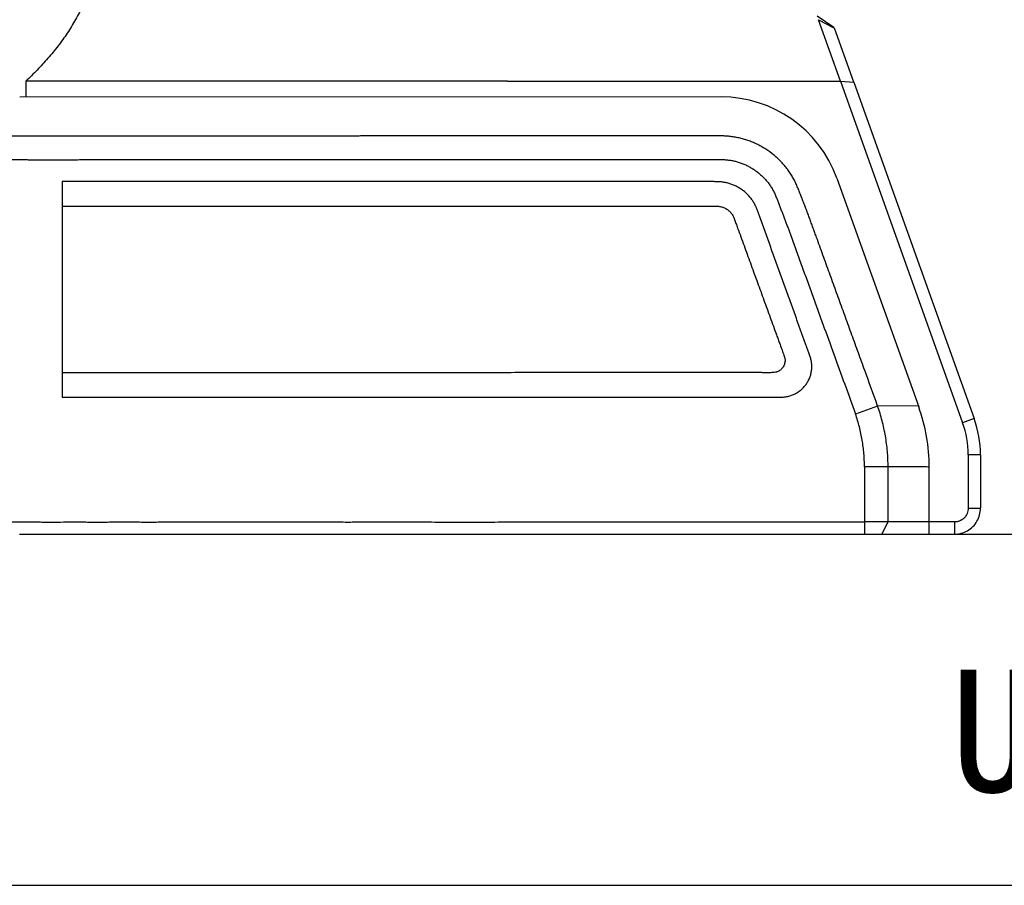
# Model space of a CAD drawing. Header units: millimetres. Extents: x -185 to 204, y 201 to 484.
# Tile 15 of 29: x 51 to 131, y 201 to 272. Entities that reach past the tile are written whole.
import ezdxf
from ezdxf.enums import TextEntityAlignment as Align

# ---------------------------------------------------------------- set-up
doc = ezdxf.new("R2010")
doc.units = ezdxf.units.MM
doc.header["$LTSCALE"] = 16.335
doc.layers.get('0').update_dxf_attribs({"linetype": 'CONTINUOUS'})
doc.layers.add('20_ALL_FEATURES', color=7, linetype='CONTINUOUS')
doc.layers.add('51__DRAFT_DIMS', color=7, linetype='CONTINUOUS')
doc.styles.get("Standard").update_dxf_attribs({"font": 'simfang.ttf'})
doc.dimstyles.new('DIMSTYLE_2', dxfattribs={"dimtxt": 3, "dimasz": 3, "dimexe": 2.5, "dimexo": 0.5, "dimgap": 0.75, "dimtad": 1, "dimdsep": 46, "dimtxsty": 'STANDARD', "dimblk": '_FILLED', "dimblk1": '_FILLED', "dimblk2": '_FILLED', "dimcen": 0.09, "dimclrt": 3, "dimazin": 2, "dimtp": 0.5, "dimtm": 0.5, "dimtfac": 1, "dimtofl": 0, "dimtmove": 0, "dimatfit": 3, "dimldrblk": '_FILLED', "dimfxl": 1, "dimtolj": 1, "dimarcsym": 0})

# ---------------------------------------------------------------- blocks, each defined once
blk = doc.blocks.new('_FILLED')
at = {"color": 0, "linetype": 'ByBlock'}
blk.add_solid([(0, 0), (-1, 0.167), (-1, -0.167)], dxfattribs=at)
blk = doc.blocks.new('*D3')
at = {"layer": '51__DRAFT_DIMS', "color": 4}
for p, q in [((121.102, 457.28), (165.12, 457.281)), ((162.62, 457.281), (162.622, 343.728)), ((162.625, 230.176), (162.622, 343.728)), ((120.558, 230.175), (165.125, 230.176))]:
    blk.add_line(p, q, dxfattribs=at)
at = {"layer": '51__DRAFT_DIMS', "color": 4, "xscale": 3, "yscale": 3, "zscale": 3}
for p, rotation in [((162.62, 457.281), 90.00123686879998), ((162.625, 230.176), 270.0012368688)]:
    blk.add_blockref('_FILLED', p, dxfattribs=dict(at, rotation=rotation))
at = {"layer": '51__DRAFT_DIMS', "color": 3}
blk.add_text('227.11', height=3, rotation=90, dxfattribs=at).set_placement((161.872, 343.728), align=Align.CENTER)

msp = doc.modelspace()

# ---------------------------------------------------------------- linework, layer by layer
msp.add_line((-185.044, 201.491), (204.008, 201.491))
at = {"layer": '20_ALL_FEATURES', "color": 7}
for p, q in [((117.553, 271.558), (116.199, 272.491)), ((116.303, 272.209), (117.609, 271.528)), ((118.103, 267.183), (116.303, 272.209)), ((119.19, 267.111), (117.609, 271.528)), ((118.103, 267.183), (119.19, 267.111)), ((118.103, 267.183), (128.082, 239.286)), ((119.19, 267.111), (129.024, 239.622)), ((108.345, 265.903), (51.046, 265.891)), ((117.804, 259.27), (124.491, 240.578)), ((54.514, 256.98), (54.515, 243.369)), ((128.537, 236.667), (128.537, 232.296)), ((129.536, 236.667), (129.536, 232.296)), ((125.345, 230.175), (125.346, 235.663)), ((125.346, 231.175), (121.987, 231.175)), ((127.415, 231.175), (125.346, 231.175)), ((51.019, 230.173), (127.415, 230.175))]:
    msp.add_line(p, q, dxfattribs=at)
at = {"layer": '20_ALL_FEATURES', "color": 4}
for p, q in [((51.544, 267.182), (51.544, 265.894)), ((51.538, 260.774), (51.542, 260.774)), ((54.514, 258.98), (54.514, 256.98)), ((54.515, 243.369), (54.515, 241.369)), ((121.138, 240.648), (119.33, 239.994)), ((124.464, 240.653), (121.138, 240.648)), ((129.024, 239.622), (128.082, 239.286)), ((129.536, 236.667), (128.537, 236.667)), ((121.987, 235.668), (120.057, 235.668)), ((120.057, 235.668), (120.057, 231.175)), ((121.987, 231.175), (121.987, 235.668)), ((128.537, 232.296), (129.536, 232.296)), ((120.057, 231.175), (120.058, 230.175)), ((121.48, 230.175), (121.987, 231.175)), ((127.415, 231.175), (127.415, 230.175))]:
    msp.add_line(p, q, dxfattribs=at)
at = {"layer": '20_ALL_FEATURES', "color": 7}
for centre, radius, start, end in [((108.347, 255.845), 10.059, 19.91027, 90.01226), ((110.719, 235.651), 14.627, 0.04658, 19.68324), ((120.756, 236.666), 7.78, 0.00617, 19.67798), ((120.759, 236.666), 8.777, 0.00202, 19.68238)]:
    msp.add_arc(centre, radius, start, end, dxfattribs=at)
for points, knots in [([(57.968, 286.143), (58.009, 285.276), (58.056, 283.975), (58.051, 282.24), (58.001, 280.939), (57.911, 279.858), (57.806, 278.997), (57.676, 278.139), (57.467, 277.074), (57.138, 275.814), (56.794, 274.785), (56.474, 273.978), (56.212, 273.382), (55.928, 272.797), (55.619, 272.224), (55.289, 271.663), (54.82, 270.933), (54.187, 270.052), (53.361, 269.045), (52.48, 268.086), (51.861, 267.478), (51.545, 267.181)], [0, 0, 0, 0, 0.125001, 0.187504, 0.250005, 0.312506, 0.343758, 0.37501, 0.437508, 0.500004, 0.562498, 0.59375, 0.625001, 0.656253, 0.687505, 0.718757, 0.750008, 0.812503, 0.875001, 0.9375, 1, 1, 1, 1]), ([(90.897, 267.182), (90.373, 267.183), (89.323, 267.183), (87.748, 267.183), (86.174, 267.183), (84.599, 267.182), (83.025, 267.182), (81.713, 267.181), (80.663, 267.182), (79.876, 267.183), (79.089, 267.182), (78.302, 267.181), (77.515, 267.182), (76.729, 267.182), (75.944, 267.182), (75.16, 267.182), (74.378, 267.182), (73.597, 267.182), (72.818, 267.182), (72.041, 267.182), (71.265, 267.182), (70.235, 267.183), (68.951, 267.182), (67.413, 267.182), (65.881, 267.182), (64.608, 267.182), (63.592, 267.182), (62.833, 267.182), (62.075, 267.182), (61.318, 267.182), (60.564, 267.182), (59.936, 267.182), (59.434, 267.182), (59.059, 267.182), (58.684, 267.181), (58.309, 267.182), (57.936, 267.184), (57.566, 267.184), (57.198, 267.182), (56.836, 267.181), (56.478, 267.181), (56.128, 267.182), (55.786, 267.182), (55.455, 267.182), (55.136, 267.182), (54.831, 267.181), (54.542, 267.181), (54.271, 267.181), (54.018, 267.182), (53.785, 267.181), (53.569, 267.181), (53.372, 267.181), (53.192, 267.182), (53.027, 267.182), (52.878, 267.181), (52.741, 267.181), (52.617, 267.182), (52.504, 267.181), (52.401, 267.181), (52.281, 267.181), (52.172, 267.182), (52.072, 267.182), (52.008, 267.181), (51.948, 267.181), (51.879, 267.181), (51.803, 267.182), (51.723, 267.182), (51.659, 267.18), (51.611, 267.18), (51.578, 267.182), (51.559, 267.183), (51.549, 267.182), (51.546, 267.182), (51.545, 267.181)], [0, 0, 0, 0, 0.04001, 0.080019, 0.120029, 0.160038, 0.200048, 0.240058, 0.260062, 0.280067, 0.300071, 0.320071, 0.340063, 0.360036, 0.379985, 0.399908, 0.4198, 0.439647, 0.459444, 0.479189, 0.498887, 0.518541, 0.557729, 0.596797, 0.635739, 0.674533, 0.693872, 0.713172, 0.73243, 0.751648, 0.770822, 0.789959, 0.799517, 0.809059, 0.818584, 0.828101, 0.837595, 0.847023, 0.85636, 0.865591, 0.874687, 0.883601, 0.892297, 0.900737, 0.908867, 0.916627, 0.923972, 0.930871, 0.937298, 0.943234, 0.94869, 0.953696, 0.958275, 0.962444, 0.966236, 0.969694, 0.972846, 0.975713, 0.978318, 0.980696, 0.984843, 0.986643, 0.988279, 0.989772, 0.991146, 0.993573, 0.995592, 0.997228, 0.998446, 0.999259, 0.99975, 0.9999, 1, 1, 1, 1]), ([(90.897, 267.182), (92.031, 267.178), (94.298, 267.175), (97.699, 267.18), (101.099, 267.184), (104.5, 267.185), (107.901, 267.183), (111.301, 267.181), (114.702, 267.182), (116.969, 267.182), (118.103, 267.183)], [0, 0, 0, 0, 0.125, 0.25, 0.375, 0.5, 0.625, 0.75, 0.875, 1, 1, 1, 1]), ([(108.058, 258.97), (108.023, 258.971), (107.952, 258.973), (107.846, 258.975), (107.74, 258.978), (107.634, 258.981), (107.529, 258.984), (107.387, 258.987), (107.21, 258.99), (106.998, 258.992), (106.786, 258.991), (106.574, 258.989), (106.362, 258.986), (106.15, 258.983), (105.938, 258.982), (105.726, 258.982), (105.443, 258.983), (105.09, 258.984), (104.666, 258.985), (104.242, 258.985), (103.676, 258.984), (102.97, 258.984), (102.121, 258.984), (101.273, 258.984), (100.425, 258.984), (99.294, 258.984), (97.88, 258.984), (96.184, 258.983), (94.488, 258.983), (92.791, 258.983), (90.529, 258.983), (87.702, 258.983), (84.309, 258.982), (80.917, 258.982), (77.528, 258.982), (74.152, 258.982), (70.798, 258.981), (66.381, 258.981), (60.956, 258.981), (56.639, 258.98), (54.514, 258.98)], [0, 0, 0, 0, 0.00198, 0.00396, 0.00594, 0.00792, 0.009901, 0.011881, 0.015841, 0.019801, 0.023761, 0.027722, 0.031682, 0.035642, 0.039602, 0.043563, 0.047523, 0.055443, 0.063364, 0.071284, 0.079205, 0.095045, 0.110886, 0.126727, 0.142568, 0.158409, 0.190091, 0.221773, 0.253455, 0.285136, 0.316818, 0.380182, 0.443545, 0.506909, 0.57026, 0.633413, 0.696058, 0.758137, 0.880926, 1, 1, 1, 1]), ([(54.515, 241.369), (56.094, 241.369), (59.302, 241.369), (64.158, 241.37), (69.104, 241.37), (74.108, 241.371), (78.31, 241.371), (81.689, 241.371), (84.227, 241.372), (86.765, 241.372), (89.302, 241.372), (91.84, 241.372), (94.378, 241.373), (96.915, 241.373), (99.453, 241.373), (101.568, 241.373), (103.259, 241.373), (104.528, 241.373), (105.797, 241.374), (107.066, 241.374), (108.123, 241.374), (108.969, 241.374), (109.604, 241.374), (110.132, 241.373), (110.555, 241.373), (110.872, 241.374), (111.19, 241.376), (111.454, 241.378), (111.665, 241.378), (111.824, 241.378), (111.983, 241.376), (112.141, 241.372), (112.3, 241.366), (112.458, 241.361), (112.617, 241.359), (112.775, 241.359), (112.934, 241.362), (113.093, 241.367), (113.251, 241.374), (113.409, 241.382), (113.567, 241.395), (113.725, 241.416), (113.88, 241.449), (114.032, 241.494), (114.181, 241.549), (114.326, 241.613), (114.468, 241.685), (114.65, 241.793), (114.864, 241.949), (115.094, 242.168), (115.295, 242.414), (115.464, 242.684), (115.597, 242.972), (115.676, 243.225), (115.72, 243.432), (115.743, 243.589), (115.756, 243.747), (115.76, 243.906), (115.754, 244.064), (115.73, 244.275), (115.682, 244.481), (115.622, 244.684), (115.574, 244.835), (115.524, 244.986), (115.47, 245.135), (115.413, 245.283), (115.365, 245.406), (115.327, 245.504), (115.29, 245.603), (115.226, 245.777), (115.138, 246.027), (115.032, 246.326), (114.925, 246.624), (114.817, 246.922), (114.709, 247.221), (114.566, 247.618), (114.387, 248.116), (114.171, 248.713), (113.956, 249.31), (113.669, 250.105), (113.383, 250.901), (113.096, 251.697), (112.881, 252.294), (112.666, 252.891), (112.451, 253.487), (112.235, 254.084), (112.02, 254.681), (111.805, 255.278), (111.644, 255.725), (111.537, 256.024), (111.483, 256.173), (111.429, 256.323), (111.375, 256.472), (111.321, 256.621), (111.275, 256.745), (111.236, 256.843), (111.194, 256.94), (111.136, 257.059), (111.061, 257.198), (110.979, 257.335), (110.892, 257.467), (110.767, 257.638), (110.597, 257.841), (110.372, 258.064), (110.127, 258.267), (109.866, 258.447), (109.589, 258.602), (109.299, 258.731), (108.998, 258.834), (108.741, 258.896), (108.533, 258.933), (108.375, 258.952), (108.217, 258.964), (108.111, 258.968), (108.058, 258.97)], [0, 0, 0, 0, 0.058868, 0.119596, 0.181065, 0.243266, 0.306189, 0.337727, 0.369265, 0.400803, 0.432342, 0.46388, 0.495418, 0.526956, 0.558495, 0.590033, 0.605802, 0.621571, 0.63734, 0.65311, 0.668879, 0.676763, 0.684648, 0.692532, 0.696475, 0.700417, 0.704359, 0.708302, 0.710273, 0.712244, 0.714215, 0.716186, 0.718157, 0.720128, 0.722099, 0.724071, 0.726042, 0.728013, 0.729984, 0.731955, 0.733926, 0.735897, 0.737868, 0.739839, 0.74181, 0.743781, 0.745752, 0.747722, 0.751662, 0.755602, 0.759542, 0.763482, 0.767422, 0.771361, 0.773332, 0.775303, 0.777274, 0.779245, 0.781216, 0.783187, 0.787127, 0.789098, 0.791069, 0.79304, 0.795011, 0.796983, 0.798954, 0.799939, 0.800925, 0.802896, 0.806838, 0.810781, 0.814723, 0.818665, 0.822607, 0.82655, 0.834434, 0.842319, 0.850203, 0.858088, 0.873857, 0.881742, 0.889626, 0.897511, 0.905395, 0.91328, 0.921164, 0.929049, 0.936934, 0.938905, 0.940876, 0.942847, 0.944818, 0.946789, 0.94876, 0.949746, 0.950732, 0.952703, 0.954674, 0.956645, 0.958616, 0.960587, 0.964528, 0.968469, 0.97241, 0.976351, 0.980292, 0.984233, 0.988175, 0.992116, 0.994087, 0.996058, 0.998029, 1, 1, 1, 1]), ([(54.514, 256.98), (54.904, 256.98), (55.7, 256.98), (56.909, 256.98), (58.144, 256.98), (59.391, 256.98), (60.651, 256.981), (61.925, 256.981), (63.211, 256.981), (64.501, 256.981), (65.794, 256.981), (67.087, 256.981), (68.382, 256.981), (69.678, 256.981), (70.975, 256.981), (72.274, 256.982), (73.575, 256.982), (74.876, 256.982), (76.179, 256.982), (77.483, 256.982), (78.787, 256.982), (80.092, 256.982), (81.397, 256.982), (82.701, 256.982), (84.006, 256.983), (85.31, 256.983), (86.615, 256.983), (87.92, 256.983), (89.224, 256.983), (90.529, 256.983), (91.833, 256.983), (93.138, 256.983), (94.442, 256.983), (95.747, 256.984), (97.052, 256.984), (98.356, 256.984), (99.661, 256.984), (100.965, 256.984), (102.27, 256.984), (103.575, 256.984), (104.879, 256.985), (105.985, 256.982), (106.855, 256.988), (107.337, 256.989), (107.632, 256.981), (107.775, 256.977), (107.918, 256.972), (108.061, 256.97), (108.204, 256.958), (108.344, 256.931), (108.482, 256.891), (108.615, 256.838), (108.743, 256.773), (108.863, 256.695), (108.976, 256.607), (109.08, 256.508), (109.174, 256.4), (109.257, 256.283), (109.329, 256.16), (109.387, 256.028), (109.468, 255.832), (109.57, 255.549), (109.739, 255.073), (109.96, 254.471), (110.219, 253.758), (110.478, 253.046), (110.738, 252.333), (110.997, 251.621), (111.256, 250.908), (111.516, 250.196), (111.775, 249.484), (112.034, 248.771), (112.294, 248.059), (112.553, 247.346), (112.77, 246.751), (112.943, 246.276), (113.071, 245.924), (113.2, 245.568), (113.334, 245.199), (113.45, 244.886), (113.527, 244.646), (113.563, 244.512), (113.574, 244.414), (113.569, 244.317), (113.559, 244.197), (113.522, 244.055), (113.466, 243.92), (113.39, 243.795), (113.297, 243.682), (113.189, 243.583), (113.067, 243.502), (112.958, 243.451), (112.867, 243.416), (112.746, 243.387), (112.546, 243.372), (112.26, 243.366), (111.935, 243.369), (111.503, 243.376), (110.989, 243.378), (110.391, 243.373), (109.798, 243.373), (108.998, 243.375), (107.996, 243.374), (106.796, 243.374), (105.596, 243.374), (104.397, 243.374), (103.197, 243.373), (101.997, 243.373), (100.797, 243.373), (99.597, 243.373), (98.397, 243.373), (97.197, 243.373), (95.997, 243.373), (94.797, 243.373), (93.598, 243.373), (92.398, 243.372), (91.198, 243.372), (89.998, 243.372), (88.798, 243.372), (87.598, 243.372), (86.398, 243.372), (85.198, 243.372), (83.998, 243.372), (82.799, 243.372), (81.599, 243.371), (80.399, 243.371), (79.199, 243.371), (77.999, 243.371), (76.8, 243.371), (75.601, 243.371), (74.403, 243.371), (73.206, 243.371), (72.01, 243.371), (70.816, 243.37), (69.623, 243.37), (68.431, 243.37), (67.24, 243.37), (66.05, 243.37), (64.861, 243.37), (63.673, 243.37), (62.488, 243.37), (61.31, 243.37), (60.144, 243.37), (58.991, 243.369), (57.846, 243.369), (56.713, 243.369), (55.604, 243.369), (54.873, 243.369), (54.515, 243.369)], [0, 0, 0, 0, 0.009197, 0.018768, 0.028502, 0.038284, 0.048165, 0.0582, 0.068323, 0.078467, 0.088621, 0.098785, 0.108959, 0.11914, 0.129331, 0.139535, 0.149753, 0.159982, 0.17022, 0.180464, 0.190713, 0.200962, 0.211212, 0.221462, 0.231712, 0.241962, 0.252212, 0.262462, 0.272712, 0.282962, 0.293212, 0.303462, 0.313712, 0.323962, 0.334212, 0.344462, 0.354712, 0.364962, 0.375212, 0.385462, 0.395712, 0.405962, 0.411522, 0.416212, 0.417337, 0.418462, 0.419586, 0.420711, 0.421837, 0.42296, 0.424084, 0.425208, 0.426332, 0.427456, 0.428579, 0.429704, 0.430828, 0.431952, 0.433076, 0.4342, 0.435325, 0.438081, 0.441282, 0.447239, 0.453196, 0.459153, 0.465111, 0.471068, 0.477025, 0.482982, 0.48894, 0.494897, 0.500854, 0.506811, 0.512768, 0.515771, 0.518726, 0.521613, 0.524683, 0.527998, 0.529473, 0.530632, 0.53125, 0.531781, 0.532928, 0.534074, 0.535221, 0.536368, 0.537514, 0.538661, 0.539807, 0.540953, 0.541496, 0.542102, 0.543875, 0.546207, 0.548846, 0.551526, 0.556402, 0.560953, 0.565623, 0.57038, 0.579808, 0.589235, 0.598662, 0.60809, 0.617517, 0.626944, 0.636372, 0.645799, 0.655226, 0.664654, 0.674081, 0.683508, 0.692935, 0.702363, 0.71179, 0.721217, 0.730645, 0.740072, 0.749499, 0.758927, 0.768354, 0.777781, 0.787208, 0.796636, 0.806063, 0.81549, 0.824913, 0.834333, 0.843746, 0.853151, 0.862546, 0.871929, 0.881301, 0.890665, 0.900023, 0.909373, 0.918714, 0.928046, 0.937376, 0.946652, 0.955806, 0.964853, 0.973849, 0.982784, 0.991556, 1, 1, 1, 1]), ([(127.415, 230.175), (127.781, 230.172), (128.528, 230.376), (129.335, 231.184), (129.539, 231.93), (129.536, 232.296)], [0, 0, 0, 0, 0.333333, 0.666667, 1, 1, 1, 1]), ([(128.537, 232.296), (128.537, 232.223), (128.523, 232.076), (128.458, 231.864), (128.371, 231.702), (128.284, 231.584), (128.185, 231.474), (128.042, 231.358), (127.879, 231.271), (127.741, 231.221), (127.599, 231.185), (127.489, 231.174), (127.415, 231.175)], [0, 0, 0, 0, 0.124947, 0.249914, 0.374886, 0.437445, 0.500003, 0.624963, 0.749935, 0.812493, 0.875051, 1, 1, 1, 1]), ([(49.959, 231.171), (50.105, 231.171), (50.335, 231.172), (50.658, 231.174), (50.939, 231.175), (51.247, 231.175), (51.52, 231.174), (51.753, 231.174), (52.004, 231.174), (52.334, 231.174), (52.75, 231.172), (53.111, 231.171), (53.412, 231.17), (53.645, 231.169), (53.883, 231.17), (54.38, 231.171), (54.971, 231.176), (55.57, 231.178), (55.921, 231.177), (56.279, 231.175), (56.729, 231.17), (57.272, 231.167), (57.819, 231.168), (58.367, 231.172), (58.916, 231.177), (59.375, 231.178), (59.742, 231.178), (60.109, 231.177), (60.569, 231.174), (61.122, 231.171), (61.675, 231.17), (62.23, 231.172), (62.785, 231.173), (63.341, 231.175), (64.084, 231.175), (65.014, 231.174), (66.133, 231.173), (67.254, 231.174), (68.191, 231.174), (68.941, 231.174), (69.693, 231.173), (70.446, 231.172), (71.2, 231.173), (71.767, 231.174), (72.335, 231.175), (72.905, 231.174), (73.475, 231.173), (74.237, 231.173), (74.999, 231.174), (75.763, 231.174), (76.337, 231.174), (76.911, 231.173), (77.486, 231.172), (78.06, 231.171), (78.635, 231.174), (79.211, 231.177), (79.786, 231.178), (80.361, 231.178), (80.937, 231.178), (81.512, 231.178), (82.279, 231.177), (83.238, 231.175), (84.388, 231.173), (85.539, 231.17), (86.69, 231.169), (87.84, 231.169), (88.991, 231.17), (90.525, 231.173), (92.443, 231.176), (94.744, 231.178), (97.812, 231.177), (101.648, 231.173), (106.25, 231.173), (110.853, 231.173), (115.455, 231.175), (118.523, 231.175), (120.057, 231.175)], [0, 0, 0, 0, 0.006223, 0.00985, 0.013849, 0.018235, 0.023016, 0.025556, 0.028194, 0.033758, 0.039693, 0.04597, 0.049226, 0.052556, 0.055955, 0.059417, 0.073802, 0.081259, 0.085041, 0.088855, 0.096553, 0.104315, 0.112112, 0.119935, 0.127776, 0.135626, 0.139554, 0.143485, 0.151355, 0.159237, 0.167133, 0.175041, 0.182962, 0.190893, 0.198836, 0.214754, 0.230714, 0.246715, 0.262755, 0.270788, 0.278829, 0.294942, 0.303015, 0.311103, 0.319208, 0.327328, 0.335461, 0.343607, 0.359932, 0.368108, 0.376293, 0.384484, 0.39268, 0.400881, 0.409085, 0.417292, 0.425499, 0.433706, 0.441913, 0.45012, 0.458327, 0.474742, 0.491156, 0.50757, 0.523985, 0.540399, 0.556813, 0.573227, 0.606056, 0.638885, 0.671713, 0.737371, 0.803028, 0.868685, 0.934343, 1, 1, 1, 1]), ([(121.987, 231.175), (121.913, 231.175), (121.763, 231.175), (121.453, 231.175), (121.052, 231.175), (120.559, 231.175), (120.226, 231.174), (120.057, 231.175)], [0, 0, 0, 0, 0.115123, 0.23415, 0.481803, 0.738595, 1, 1, 1, 1])]:
    msp.add_open_spline(points, degree=3, knots=knots, dxfattribs=at)
at = {"layer": '20_ALL_FEATURES', "color": 4}
for points, knots in [([(121.138, 240.648), (120.787, 241.614), (120.262, 243.064), (119.561, 244.997), (119.035, 246.447), (118.509, 247.896), (117.984, 249.346), (117.458, 250.796), (117.02, 252.004), (116.67, 252.971), (116.408, 253.696), (116.188, 254.3), (116.013, 254.783), (115.881, 255.145), (115.749, 255.507), (115.616, 255.869), (115.484, 256.231), (115.35, 256.593), (115.236, 256.893), (115.142, 257.132), (115.071, 257.312), (114.999, 257.491), (114.93, 257.67), (114.861, 257.85), (114.792, 258.03), (114.721, 258.209), (114.648, 258.388), (114.573, 258.566), (114.497, 258.742), (114.417, 258.918), (114.332, 259.091), (114.241, 259.261), (114.145, 259.428), (114.044, 259.592), (113.902, 259.807), (113.713, 260.066), (113.468, 260.364), (113.206, 260.648), (112.93, 260.917), (112.542, 261.254), (112.126, 261.558), (111.687, 261.825), (111.403, 261.976), (111.171, 262.087), (110.995, 262.165), (110.816, 262.239), (110.636, 262.306), (110.454, 262.369), (110.27, 262.428), (110.085, 262.481), (109.898, 262.529), (109.71, 262.571), (109.521, 262.608), (109.33, 262.639), (109.139, 262.664), (108.947, 262.684), (108.755, 262.698), (108.563, 262.708), (108.37, 262.713), (108.177, 262.715), (107.92, 262.716), (107.599, 262.715), (107.213, 262.714), (106.828, 262.714), (106.442, 262.714), (105.928, 262.714), (105.286, 262.714), (104.515, 262.714), (103.744, 262.714), (102.716, 262.713), (101.431, 262.713), (99.888, 262.713), (98.346, 262.713), (96.804, 262.713), (95.262, 262.713), (93.72, 262.712), (91.664, 262.712), (89.608, 262.71), (87.552, 262.71), (86.01, 262.71), (84.467, 262.711), (83.182, 262.711), (82.154, 262.71), (81.383, 262.71), (80.612, 262.709), (79.97, 262.707), (79.456, 262.707), (79.07, 262.707), (78.685, 262.707), (78.299, 262.706), (77.914, 262.706), (77.529, 262.706), (77.144, 262.705), (76.759, 262.705), (76.374, 262.705), (75.99, 262.705), (75.605, 262.705), (74.838, 262.705), (73.945, 262.705), (72.925, 262.704), (72.162, 262.704), (71.402, 262.703), (70.643, 262.704), (69.886, 262.705), (69.13, 262.705), (68.375, 262.704), (67.622, 262.705), (66.995, 262.704), (66.494, 262.704), (66.118, 262.704), (65.743, 262.704), (65.368, 262.704), (64.994, 262.704), (64.495, 262.703), (63.873, 262.704), (63.128, 262.704), (62.383, 262.703), (61.764, 262.703), (61.269, 262.703), (60.776, 262.702), (60.283, 262.702), (59.79, 262.703), (59.421, 262.703), (59.052, 262.703), (58.562, 262.703), (58.072, 262.703), (57.584, 262.702), (57.219, 262.701), (56.856, 262.699), (56.377, 262.696), (55.787, 262.693), (55.095, 262.689), (54.426, 262.689), (53.887, 262.689), (53.473, 262.691), (53.178, 262.692), (52.893, 262.693), (52.538, 262.694), (52.127, 262.697), (51.738, 262.699), (51.452, 262.7), (51.258, 262.7), (51.076, 262.7), (50.907, 262.701), (50.749, 262.702), (50.561, 262.702), (50.35, 262.702), (50.125, 262.702), (49.958, 262.703), (49.84, 262.703), (49.761, 262.703), (49.689, 262.702), (49.623, 262.702), (49.562, 262.702), (49.505, 262.702), (49.452, 262.702), (49.404, 262.702), (49.36, 262.702), (49.319, 262.702), (49.281, 262.702), (49.247, 262.702), (49.216, 262.702), (49.188, 262.702), (49.165, 262.702), (49.146, 262.702), (49.129, 262.702), (49.116, 262.702), (49.106, 262.702), (49.098, 262.702), (49.092, 262.702), (49.089, 262.702), (49.088, 262.702)], [0, 0, 0, 0, 0.035751, 0.053627, 0.071503, 0.089378, 0.107254, 0.125129, 0.143005, 0.151943, 0.160881, 0.169818, 0.174287, 0.178756, 0.183225, 0.187694, 0.192163, 0.196632, 0.201101, 0.203335, 0.20557, 0.207804, 0.210038, 0.212272, 0.214506, 0.216741, 0.218975, 0.221209, 0.223443, 0.225677, 0.227912, 0.230146, 0.232381, 0.234615, 0.236849, 0.241318, 0.245786, 0.250254, 0.254723, 0.259191, 0.268124, 0.272593, 0.277061, 0.279296, 0.28153, 0.283765, 0.285999, 0.288233, 0.290468, 0.292702, 0.294937, 0.297171, 0.299406, 0.30164, 0.303875, 0.306109, 0.308343, 0.310578, 0.312812, 0.315047, 0.317281, 0.32175, 0.326219, 0.330688, 0.335157, 0.339626, 0.348564, 0.357501, 0.366439, 0.375377, 0.393253, 0.411128, 0.429004, 0.44688, 0.464755, 0.482631, 0.500506, 0.536258, 0.554133, 0.572009, 0.589885, 0.60776, 0.616698, 0.625636, 0.634574, 0.643511, 0.64798, 0.652449, 0.656917, 0.661385, 0.665851, 0.670316, 0.67478, 0.679242, 0.683701, 0.688159, 0.692613, 0.697064, 0.714833, 0.723692, 0.73253, 0.741345, 0.750139, 0.758915, 0.767676, 0.776423, 0.785159, 0.793879, 0.798234, 0.802586, 0.806934, 0.811278, 0.815617, 0.819952, 0.828614, 0.837257, 0.845884, 0.854495, 0.858792, 0.863085, 0.871659, 0.875942, 0.880219, 0.88449, 0.888758, 0.897275, 0.90152, 0.905752, 0.909963, 0.914148, 0.922406, 0.930458, 0.938234, 0.945654, 0.949203, 0.952632, 0.955932, 0.959092, 0.964972, 0.970235, 0.972638, 0.974892, 0.976996, 0.978956, 0.980779, 0.982474, 0.985507, 0.988104, 0.990322, 0.991305, 0.992215, 0.993053, 0.993819, 0.994521, 0.995175, 0.995788, 0.996345, 0.996855, 0.997335, 0.997771, 0.998168, 0.998528, 0.998849, 0.999119, 0.999338, 0.999526, 0.999678, 0.999794, 0.999887, 0.999957, 1, 1, 1, 1]), ([(48.544, 260.777), (48.586, 260.778), (48.654, 260.777), (48.752, 260.778), (48.845, 260.778), (48.933, 260.777), (49.014, 260.777), (49.11, 260.778), (49.249, 260.778), (49.44, 260.778), (49.668, 260.778), (49.939, 260.778), (50.258, 260.778), (50.632, 260.778), (51.065, 260.776), (51.373, 260.775), (51.538, 260.774)], [0, 0, 0, 0, 0.04253, 0.06767, 0.098412, 0.135222, 0.156242, 0.179262, 0.232087, 0.295337, 0.370813, 0.460481, 0.566386, 0.690537, 0.834698, 1, 1, 1, 1]), ([(51.542, 260.774), (51.679, 260.774), (51.963, 260.772), (52.406, 260.771), (52.882, 260.769), (53.387, 260.768), (53.918, 260.767), (54.472, 260.768), (55.045, 260.769), (55.633, 260.772), (56.233, 260.775), (56.842, 260.777), (57.457, 260.779), (58.075, 260.779), (58.695, 260.779), (59.524, 260.778), (60.563, 260.778), (61.813, 260.779), (63.067, 260.779), (64.325, 260.78), (65.587, 260.78), (66.852, 260.78), (68.121, 260.781), (69.394, 260.781), (70.456, 260.78), (71.308, 260.78), (72.164, 260.78), (73.236, 260.781), (74.31, 260.781), (75.172, 260.781), (76.035, 260.781), (77.116, 260.781), (78.415, 260.783), (79.714, 260.784), (80.797, 260.784), (81.664, 260.785), (82.53, 260.785), (84.047, 260.785), (86.213, 260.786), (88.812, 260.786), (91.412, 260.787), (94.011, 260.787), (96.178, 260.788), (97.911, 260.788), (99.21, 260.788), (100.51, 260.789), (101.593, 260.789), (102.46, 260.789), (103.11, 260.789), (103.76, 260.789), (104.41, 260.79), (104.951, 260.79), (105.384, 260.791), (105.818, 260.793), (106.251, 260.796), (106.684, 260.793), (106.955, 260.791), (107.171, 260.791), (107.334, 260.791), (107.496, 260.792), (107.659, 260.792), (107.821, 260.792), (107.984, 260.79), (108.146, 260.79), (108.309, 260.789), (108.471, 260.787), (108.634, 260.779), (108.795, 260.765), (109.01, 260.738), (109.225, 260.705), (109.437, 260.66), (109.594, 260.62), (109.75, 260.575), (109.956, 260.508), (110.209, 260.411), (110.505, 260.276), (110.791, 260.121), (111.066, 259.948), (111.329, 259.756), (111.579, 259.548), (111.814, 259.324), (112.036, 259.086), (112.206, 258.875), (112.332, 258.699), (112.422, 258.564), (112.507, 258.425), (112.588, 258.285), (112.664, 258.141), (112.733, 257.994), (112.797, 257.844), (112.858, 257.694), (112.919, 257.543), (112.979, 257.392), (113.038, 257.241), (113.095, 257.089), (113.151, 256.936), (113.209, 256.784), (113.267, 256.633), (113.347, 256.431), (113.427, 256.23), (113.505, 256.028), (113.581, 255.825), (113.675, 255.571), (113.786, 255.266), (113.898, 254.961), (114.047, 254.554), (114.233, 254.045), (114.455, 253.434), (114.677, 252.824), (114.972, 252.009), (115.34, 250.99), (115.783, 249.768), (116.227, 248.547), (116.818, 246.918), (117.557, 244.881), (118.443, 242.437), (119.034, 240.808), (119.33, 239.994)], [0, 0, 0, 0, 0.005025, 0.010473, 0.016324, 0.022539, 0.029078, 0.035893, 0.042936, 0.050167, 0.057552, 0.065046, 0.072602, 0.080192, 0.087806, 0.095434, 0.11072, 0.12606, 0.141455, 0.156899, 0.172391, 0.187928, 0.203509, 0.219128, 0.234789, 0.242638, 0.250504, 0.266288, 0.282129, 0.290067, 0.298015, 0.313936, 0.329878, 0.345832, 0.361788, 0.369765, 0.377743, 0.393699, 0.425609, 0.45752, 0.489431, 0.521342, 0.553253, 0.569209, 0.585164, 0.60112, 0.617075, 0.625053, 0.63303, 0.641008, 0.648986, 0.656964, 0.660953, 0.664941, 0.672919, 0.676908, 0.680897, 0.682891, 0.684886, 0.68688, 0.688875, 0.690869, 0.692863, 0.694858, 0.696852, 0.698847, 0.700841, 0.702836, 0.70483, 0.708818, 0.710813, 0.712807, 0.714802, 0.716796, 0.720784, 0.724773, 0.728761, 0.732749, 0.736737, 0.740726, 0.744714, 0.748702, 0.75269, 0.754685, 0.756679, 0.758674, 0.760668, 0.762662, 0.764657, 0.766651, 0.768646, 0.77064, 0.772635, 0.774629, 0.776623, 0.778618, 0.780612, 0.782607, 0.784601, 0.78859, 0.790584, 0.792579, 0.796568, 0.800557, 0.804546, 0.808534, 0.816512, 0.82449, 0.832468, 0.840445, 0.856401, 0.872356, 0.888312, 0.904267, 0.936178, 0.968089, 1, 1, 1, 1]), ([(121.987, 235.668), (121.988, 236.093), (121.95, 236.944), (121.786, 238.206), (121.519, 239.445), (121.275, 240.252), (121.138, 240.648)], [0, 0, 0, 0, 0.251616, 0.502448, 0.752102, 1, 1, 1, 1]), ([(120.057, 235.668), (120.058, 235.851), (120.051, 236.219), (120.006, 236.952), (119.89, 237.864), (119.698, 238.763), (119.502, 239.47), (119.389, 239.82), (119.33, 239.994)], [0, 0, 0, 0, 0.125013, 0.250027, 0.499998, 0.749971, 0.874986, 1, 1, 1, 1]), ([(125.346, 235.663), (125.206, 235.666), (124.926, 235.672), (124.506, 235.677), (124.156, 235.68), (123.876, 235.681), (123.596, 235.68), (123.247, 235.678), (122.827, 235.674), (122.407, 235.671), (122.127, 235.669), (121.987, 235.668)], [0, 0, 0, 0, 0.125004, 0.250006, 0.375006, 0.437505, 0.500003, 0.625002, 0.750002, 0.875001, 1, 1, 1, 1])]:
    msp.add_open_spline(points, degree=3, knots=knots, dxfattribs=at)

# ---------------------------------------------------------------- texts
at = {"insert": (127.11, 219.12), "char_height": 10, "width": 35.92105, "attachment_point": 1}
msp.add_mtext('Unit:mm', dxfattribs=at)

# ---------------------------------------------------------------- dimensions: what is measured, and where the dimension line sits
at = {"layer": '51__DRAFT_DIMS', "color": 4}
dim = msp.add_linear_dim(base=(162.6197, 457.2811), p1=(120.0575, 230.1746), p2=(120.6023, 457.2802), angle=90.00124, dimstyle='DIMSTYLE_2', dxfattribs=at)
dim.commit()
dim.dimension.update_dxf_attribs({"geometry": '*D3', "text_midpoint": (162.6221, 343.5731), "dimtype": 160})

doc.saveas('drawing.dxf')
